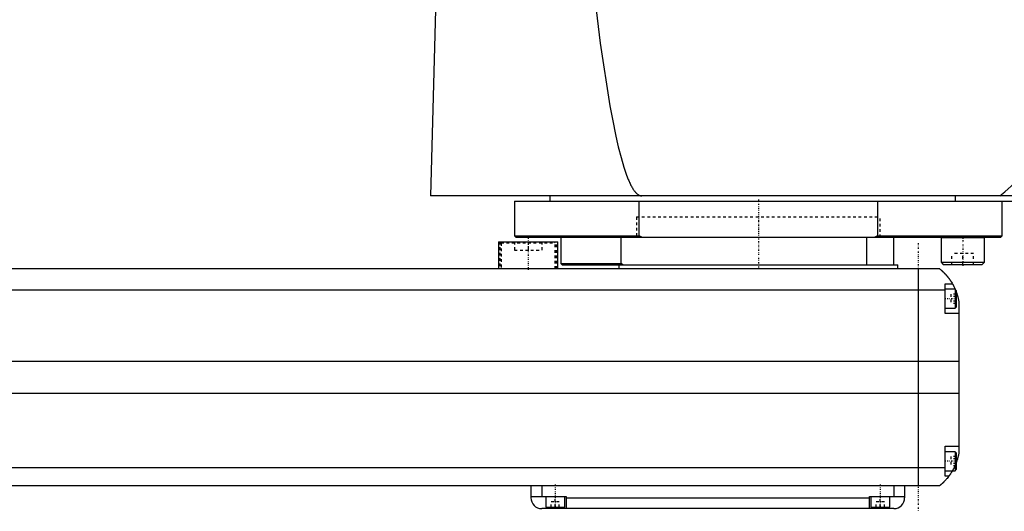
# Model space of a CAD drawing. Extents: x -186 to 906, y -1 to 1172.
# Tile 2 of 5: x 177 to 541, y 371 to 553. Entities that reach past the tile are written whole.
import ezdxf

# ---------------------------------------------------------------- set-up
doc = ezdxf.new("R2010")
doc.units = 0
doc.linetypes.add('CENTER', pattern=[1.5, 0.45, -0.5, 0.05, -0.5])
doc.linetypes.add('DASHED', pattern=[2, 1, -1])
for name, color, linetype in [('AM_0', 7, 'CONTINUOUS'), ('AM_3', 7, 'DASHED'), ('AM_7', 7, 'CENTER')]:
    doc.layers.add(name, color=color, linetype=linetype)

msp = doc.modelspace()

# ---------------------------------------------------------------- linework, layer by layer
at = {"layer": 'AM_0', "color": 7, "linetype": 'CONTINUOUS'}
for p, q in [((331.05, 568.63), (328.96, 487.5)), ((905.5, 487.5), (328.96, 487.5)), ((373, 487.5), (373, 485.5)), ((522.83, 485.5), (522.83, 487.5)), ((360, 485.5), (360, 472.7)), ((360, 485.5), (900, 485.5)), ((405.98, 472.7), (405.98, 485.5)), ((494.02, 485.5), (494.02, 472.7)), ((540, 472.7), (540, 485.5)), ((360, 472.7), (360.5, 472.2)), ((360, 472.7), (405.98, 472.7)), ((407.01, 472.2), (405.98, 472.7)), ((494.02, 472.7), (492.99, 472.2)), ((494.02, 472.7), (540, 472.7)), ((539.5, 472.2), (540, 472.7)), ((354, 470.5), (354, 460.5)), ((354, 470.5), (376, 470.5)), ((360.5, 472.2), (539.5, 472.2)), ((376, 460.5), (376, 470.5)), ((377, 472.2), (377, 462.5)), ((399.28, 462.5), (399.28, 472.2)), ((490, 462), (490, 472.2)), ((500, 462), (500, 472.2)), ((517.55, 472.2), (517.45, 472.1)), ((517.45, 472.1), (517.45, 463)), ((517.45, 472.1), (533.45, 472.1)), ((533.45, 472.1), (533.35, 472.2)), ((533.45, 463), (533.45, 472.1)), ((377, 462.5), (377.5, 462)), ((377, 462.5), (399.28, 462.5)), ((377.5, 462), (501.5, 462)), ((398.5, 462), (398.5, 460.5)), ((400, 462), (399.28, 462.5)), ((501.5, 460.5), (501.5, 462)), ((517.45, 463), (518.25, 462.2)), ((517.45, 463), (533.45, 463)), ((518.25, 462.2), (532.65, 462.2)), ((532.65, 462.2), (533.45, 463)), ((517, 460.5), (-83, 460.5)), ((509, 460.5), (509, 380.5)), ((519, 444), (519, 455)), ((519, 455), (521.65, 455)), ((-85, 452.8), (519, 452.8)), ((522.6, 453), (519, 453)), ((523, 452.6), (522.6, 453)), ((522.6, 453), (522.6, 446)), ((523, 452.6), (523, 446.4)), ((524, 448.5), (524, 392.5)), ((519, 446), (522.6, 446)), ((524, 444), (519, 444)), ((522.6, 446), (523, 446.4)), ((-90, 426.46), (524, 426.46)), ((-90, 414.6), (524, 414.6)), ((519, 395), (524, 395)), ((519, 384), (519, 395)), ((522.6, 393), (519, 393)), ((523, 392.6), (522.6, 393)), ((522.6, 393), (522.6, 386)), ((523, 392.6), (523, 386.4)), ((-85, 387.22), (519, 387.22)), ((519, 386), (522.6, 386)), ((522.6, 386), (523, 386.4)), ((520.34, 384), (519, 384)), ((-83, 380.5), (517, 380.5)), ((366, 380.5), (366, 376)), ((370, 380.5), (370, 376.5)), ((500, 380.5), (500, 376.5)), ((504, 380.5), (504, 376)), ((366, 376.5), (379, 376.5)), ((371.5, 376.5), (371.5, 372.5)), ((378.5, 372.5), (378.5, 376.5)), ((379, 376.5), (379, 372)), ((379, 376), (491, 376)), ((491, 376.5), (504, 376.5)), ((491, 372), (491, 376.5)), ((491.5, 376.5), (491.5, 372.5)), ((498.5, 372.5), (498.5, 376.5)), ((500, 372), (370, 372)), ((371.5, 372.5), (378.5, 372.5)), ((375, 372), (375, 372.5)), ((491.5, 372.5), (498.5, 372.5)), ((495, 372), (495, 372.5))]:
    msp.add_line(p, q, dxfattribs=at)
for points in [[(388.61, 568.63, 0), (391.63, 543.92, 0), (395.19, 520.7, 0), (396.21, 515.19, 0), (397.23, 510.17, 0), (397.74, 507.85, 0), (398.25, 505.66, 0), (399.28, 501.64, 0), (400.31, 498.12, 0), (401.33, 495.11, 0), (401.93, 493.58, 0), (402.11, 493.17, 0), (402.28, 492.78, 0), (402.36, 492.59, 0), (402.45, 492.41, 0), (402.62, 492.04, 0), (402.79, 491.69, 0), (402.96, 491.36, 0), (403.13, 491.04, 0), (403.31, 490.73, 0), (403.39, 490.58, 0), (403.48, 490.44, 0), (403.65, 490.16, 0), (403.82, 489.89, 0), (403.91, 489.76, 0), (403.99, 489.64, 0), (404.16, 489.4, 0), (404.34, 489.18, 0), (404.42, 489.07, 0), (404.51, 488.97, 0), (404.68, 488.77, 0), (404.85, 488.59, 0), (405.02, 488.42, 0), (405.2, 488.27, 0), (405.37, 488.13, 0), (405.45, 488.07, 0), (405.54, 488, 0), (405.71, 487.89, 0), (405.88, 487.8, 0), (406.05, 487.71, 0), (406.16, 487.67, 0), (406.18, 487.66, 0), (406.21, 487.65, 0), (406.23, 487.64, 0), (406.24, 487.64, 0), (406.27, 487.63, 0), (406.3, 487.62, 0), (406.33, 487.61, 0), (406.36, 487.6, 0), (406.38, 487.59, 0), (406.4, 487.59, 0), (406.41, 487.58, 0), (406.44, 487.57, 0), (406.47, 487.57, 0), (406.48, 487.56, 0), (406.5, 487.56, 0), (406.53, 487.55, 0), (406.56, 487.55, 0), (406.57, 487.54, 0), (406.58, 487.54, 0), (406.61, 487.54, 0), (406.64, 487.53, 0), (406.67, 487.53, 0), (406.7, 487.52, 0), (406.73, 487.52, 0), (406.74, 487.52, 0), (406.76, 487.51, 0), (406.79, 487.51, 0), (406.81, 487.51, 0), (406.84, 487.51, 0), (406.87, 487.5, 0), (406.9, 487.5, 0), (406.91, 487.5, 0), (406.93, 487.5, 0), (406.96, 487.5, 0), (406.99, 487.5, 0), (407, 487.5, 0)], [(539.11, 487.5, 0), (540.94, 489.03, 0), (544.59, 492.2, 0), (548.25, 495.54, 0), (550.07, 497.28, 0), (551.9, 499.05, 0), (555.56, 502.73, 0), (559.21, 506.57, 0), (562.86, 510.57, 0), (566.52, 514.75, 0), (570.17, 519.09, 0), (572, 521.32, 0), (573.83, 523.6, 0), (577.48, 528.27, 0), (581.13, 533.11, 0), (584.79, 538.12, 0), (588.44, 543.29, 0), (592.09, 548.63, 0), (593.92, 551.36, 0), (595.75, 554.13, 0), (599.4, 559.81, 0), (603.05, 565.65, 0), (604.88, 568.63, 0)], [(517, 460.5, 0), (517, 460.5, 0), (517, 460.5, 0), (517, 460.5, 0), (517.01, 460.5, 0), (517.01, 460.49, 0), (517.01, 460.49, 0), (517.02, 460.49, 0), (517.02, 460.48, 0), (517.03, 460.47, 0), (517.04, 460.47, 0), (517.05, 460.46, 0), (517.05, 460.46, 0), (517.06, 460.45, 0), (517.08, 460.44, 0), (517.09, 460.42, 0), (517.11, 460.41, 0), (517.12, 460.4, 0), (517.13, 460.39, 0), (517.14, 460.38, 0), (517.16, 460.37, 0), (517.18, 460.35, 0), (517.19, 460.34, 0), (517.2, 460.33, 0), (517.23, 460.31, 0), (517.25, 460.29, 0), (517.27, 460.28, 0), (517.28, 460.27, 0), (517.3, 460.24, 0), (517.33, 460.22, 0), (517.36, 460.2, 0), (517.39, 460.17, 0), (517.42, 460.14, 0), (517.44, 460.13, 0), (517.46, 460.11, 0), (517.49, 460.08, 0), (517.52, 460.05, 0), (517.56, 460.02, 0), (517.6, 459.99, 0), (517.63, 459.96, 0), (517.65, 459.94, 0), (517.67, 459.92, 0), (517.71, 459.89, 0), (517.75, 459.85, 0), (517.79, 459.81, 0), (517.83, 459.77, 0), (517.88, 459.74, 0), (517.9, 459.72, 0), (517.92, 459.69, 0), (517.96, 459.65, 0), (518.01, 459.61, 0), (518.06, 459.57, 0), (518.1, 459.52, 0), (518.15, 459.48, 0), (518.17, 459.46, 0), (518.2, 459.43, 0), (518.25, 459.39, 0), (518.29, 459.34, 0), (518.34, 459.29, 0), (518.39, 459.24, 0), (518.44, 459.19, 0), (518.47, 459.17, 0), (518.49, 459.14, 0), (518.54, 459.09, 0), (518.6, 459.04, 0), (518.62, 459.01, 0), (518.65, 458.98, 0), (518.7, 458.93, 0), (518.75, 458.87, 0), (518.78, 458.85, 0), (518.81, 458.82, 0), (518.86, 458.76, 0), (518.91, 458.71, 0), (518.97, 458.65, 0), (519.02, 458.59, 0), (519.07, 458.53, 0), (519.1, 458.5, 0), (519.13, 458.47, 0), (519.18, 458.41, 0), (519.24, 458.35, 0), (519.29, 458.28, 0), (519.35, 458.22, 0), (519.41, 458.16, 0), (519.43, 458.12, 0), (519.46, 458.09, 0), (519.52, 458.02, 0), (519.58, 457.96, 0), (519.63, 457.89, 0), (519.69, 457.82, 0), (519.75, 457.75, 0), (519.78, 457.72, 0), (519.81, 457.68, 0), (519.86, 457.61, 0), (519.92, 457.54, 0), (519.98, 457.46, 0), (520.04, 457.39, 0), (520.1, 457.32, 0), (520.13, 457.28, 0), (520.15, 457.24, 0), (520.21, 457.16, 0), (520.27, 457.09, 0), (520.33, 457.01, 0), (520.39, 456.93, 0), (520.45, 456.85, 0), (520.48, 456.81, 0), (520.51, 456.77, 0), (520.56, 456.69, 0), (520.62, 456.61, 0), (520.65, 456.57, 0), (520.68, 456.52, 0), (520.74, 456.44, 0), (520.8, 456.36, 0), (520.83, 456.32, 0), (520.85, 456.27, 0), (520.91, 456.19, 0), (520.97, 456.1, 0), (521.02, 456.02, 0), (521.08, 455.93, 0), (521.14, 455.84, 0), (521.16, 455.8, 0), (521.19, 455.76, 0), (521.25, 455.67, 0), (521.3, 455.58, 0), (521.49, 455.27, 0), (521.65, 455, 0)], [(521.65, 455, 0), (521.65, 455, 0), (521.66, 454.98, 0), (521.67, 454.96, 0), (521.68, 454.94, 0), (521.7, 454.91, 0), (521.73, 454.86, 0), (521.77, 454.79, 0), (521.82, 454.7, 0), (521.87, 454.6, 0), (521.93, 454.49, 0), (521.96, 454.43, 0), (522, 454.36, 0), (522.07, 454.23, 0), (522.14, 454.08, 0), (522.22, 453.92, 0), (522.31, 453.76, 0), (522.39, 453.58, 0), (522.43, 453.49, 0), (522.47, 453.4, 0), (522.56, 453.21, 0), (522.65, 453.01, 0), (522.69, 452.91, 0)], [(523, 452.14, 0), (523.03, 452.05, 0), (523.1, 451.86, 0), (523.17, 451.67, 0), (523.21, 451.57, 0), (523.24, 451.48, 0), (523.31, 451.28, 0), (523.37, 451.08, 0), (523.43, 450.87, 0), (523.49, 450.67, 0), (523.55, 450.46, 0), (523.58, 450.36, 0), (523.61, 450.26, 0), (523.66, 450.05, 0), (523.72, 449.85, 0), (523.77, 449.64, 0), (523.81, 449.44, 0), (523.86, 449.23, 0), (523.88, 449.13, 0), (523.9, 449.03, 0), (523.94, 448.82, 0), (523.98, 448.61, 0), (524, 448.5, 0)], [(524, 392.5, 0), (523.98, 392.41, 0), (523.95, 392.22, 0), (523.91, 392.03, 0), (523.89, 391.93, 0), (523.87, 391.83, 0), (523.83, 391.63, 0), (523.78, 391.43, 0), (523.73, 391.22, 0), (523.68, 391.01, 0), (523.63, 390.8, 0), (523.6, 390.7, 0), (523.57, 390.59, 0), (523.51, 390.39, 0), (523.45, 390.18, 0), (523.38, 389.97, 0), (523.32, 389.76, 0), (523.25, 389.56, 0), (523.22, 389.46, 0), (523.18, 389.36, 0), (523.11, 389.16, 0), (523.04, 388.96, 0), (523, 388.86, 0)], [(521.65, 386, 0), (521.59, 385.9, 0), (521.48, 385.71, 0), (521.37, 385.53, 0), (521.32, 385.45, 0), (521.27, 385.36, 0), (521.16, 385.2, 0), (521.06, 385.04, 0), (520.96, 384.89, 0), (520.87, 384.75, 0), (520.78, 384.62, 0), (520.74, 384.56, 0), (520.7, 384.5, 0), (520.62, 384.39, 0), (520.55, 384.29, 0), (520.49, 384.21, 0), (520.44, 384.14, 0), (520.4, 384.08, 0), (520.38, 384.06, 0), (520.37, 384.04, 0), (520.35, 384.02, 0), (520.34, 384, 0), (520.34, 384, 0)], [(520.34, 384, 0), (520.2, 383.81, 0), (519.92, 383.45, 0), (519.64, 383.11, 0), (519.5, 382.95, 0), (519.36, 382.79, 0), (519.1, 382.49, 0), (518.84, 382.22, 0), (518.59, 381.96, 0), (518.45, 381.81, 0), (518.41, 381.77, 0), (518.37, 381.73, 0), (518.35, 381.71, 0), (518.33, 381.69, 0), (518.29, 381.66, 0), (518.25, 381.62, 0), (518.21, 381.58, 0), (518.17, 381.55, 0), (518.14, 381.51, 0), (518.12, 381.49, 0), (518.1, 381.47, 0), (518.06, 381.44, 0), (518.03, 381.4, 0), (518.01, 381.39, 0), (517.99, 381.37, 0), (517.96, 381.34, 0), (517.92, 381.31, 0), (517.9, 381.29, 0), (517.89, 381.27, 0), (517.85, 381.24, 0), (517.82, 381.21, 0), (517.79, 381.18, 0), (517.75, 381.15, 0), (517.72, 381.12, 0), (517.71, 381.11, 0), (517.69, 381.09, 0), (517.66, 381.07, 0), (517.63, 381.04, 0), (517.6, 381.01, 0), (517.57, 380.99, 0), (517.54, 380.96, 0), (517.53, 380.95, 0), (517.52, 380.94, 0), (517.49, 380.91, 0), (517.46, 380.89, 0), (517.44, 380.87, 0), (517.41, 380.85, 0), (517.39, 380.83, 0), (517.38, 380.82, 0), (517.37, 380.81, 0), (517.34, 380.79, 0), (517.32, 380.77, 0), (517.3, 380.75, 0), (517.28, 380.73, 0), (517.26, 380.72, 0), (517.25, 380.71, 0), (517.24, 380.7, 0), (517.22, 380.69, 0), (517.2, 380.67, 0), (517.19, 380.66, 0), (517.17, 380.64, 0), (517.16, 380.63, 0), (517.15, 380.62, 0), (517.14, 380.62, 0), (517.13, 380.61, 0), (517.11, 380.59, 0), (517.11, 380.59, 0), (517.1, 380.58, 0), (517.09, 380.57, 0), (517.08, 380.57, 0), (517.07, 380.56, 0), (517.07, 380.56, 0), (517.06, 380.55, 0), (517.05, 380.54, 0), (517.04, 380.54, 0), (517.04, 380.53, 0), (517.03, 380.52, 0), (517.03, 380.52, 0), (517.02, 380.52, 0), (517.02, 380.51, 0), (517.01, 380.51, 0), (517, 380.5, 0), (517, 380.5, 0)]]:
    msp.add_polyline3d(points, dxfattribs=at)
for centre, start, end in [((370, 376), 180, 270), ((500, 376), 270, 0)]:
    msp.add_arc(centre, 4, start, end, dxfattribs=at)
at = {"layer": 'AM_3', "color": 6, "linetype": 'DASHED'}
for p, q in [((405, 479.7), (405, 472.2)), ((405, 479.7), (495, 479.7)), ((405, 479.7), (405, 472.2)), ((405, 479.7), (495, 479.7)), ((495, 472.2), (495, 479.7)), ((495, 472.2), (495, 479.7)), ((354.5, 470.5), (354.5, 460.5)), ((355.4, 470.5), (355, 470.1)), ((355, 470.1), (355, 460.5)), ((355, 470.1), (375, 470.1)), ((360, 470.5), (360, 467.5)), ((365, 470.5), (365, 467.5)), ((370, 470.5), (370, 467.5)), ((375, 470.1), (374.6, 470.5)), ((375, 460.5), (375, 470.1)), ((375.5, 460.5), (375.5, 470.5)), ((517.45, 472.1), (517.61, 472.1)), ((360, 467.5), (370, 467.5)), ((521.45, 462.2), (521.45, 466.2)), ((529.45, 466.2), (521.45, 466.2)), ((525.45, 462.2), (525.45, 466.2)), ((529.45, 462.2), (529.45, 466.2)), ((517.45, 463), (517.61, 463)), ((523, 451.23), (521, 451.23)), ((521, 451.23), (521, 447.77)), ((523, 450.37), (521, 450.37)), ((523, 448.63), (521, 448.63)), ((523, 447.77), (521, 447.77)), ((523, 391.23), (521, 391.23)), ((521, 391.23), (521, 387.77)), ((523, 390.37), (521, 390.37)), ((523, 388.63), (521, 388.63)), ((523, 387.77), (521, 387.77)), ((373.5, 372.5), (373.5, 374.5)), ((376.5, 374.5), (373.5, 374.5)), ((375, 372.5), (375, 376.5)), ((376.5, 372.5), (376.5, 374.5)), ((493.5, 372.5), (493.5, 374.5)), ((496.5, 374.5), (493.5, 374.5)), ((495, 372.5), (495, 376.5)), ((496.5, 372.5), (496.5, 374.5))]:
    msp.add_line(p, q, dxfattribs=at)
for points in [[(522.69, 452.91, 0), (522.74, 452.79, 0), (522.84, 452.54, 0), (522.95, 452.28, 0), (523, 452.14, 0)], [(522.55, 387.77, 0), (522.52, 387.71, 0), (522.48, 387.61, 0), (522.43, 387.5, 0), (522.4, 387.45, 0), (522.38, 387.39, 0), (522.33, 387.29, 0), (522.28, 387.19, 0), (522.23, 387.08, 0), (522.18, 386.98, 0), (522.13, 386.88, 0), (522.1, 386.83, 0), (522.07, 386.78, 0), (522.02, 386.68, 0), (521.97, 386.59, 0), (521.92, 386.49, 0), (521.87, 386.4, 0), (521.82, 386.31, 0), (521.8, 386.26, 0), (521.77, 386.22, 0), (521.72, 386.13, 0), (521.67, 386.04, 0), (521.65, 386, 0)], [(523, 388.86, 0), (522.93, 388.67, 0), (522.78, 388.31, 0), (522.63, 387.95, 0), (522.55, 387.77, 0)]]:
    msp.add_polyline3d(points, dxfattribs=at)
at = {"layer": 'AM_7', "color": 4, "linetype": 'CENTER'}
for p, q in [((450, 486.17), (450, 471.54)), ((450, 480.07), (450, 459.92)), ((525.45, 472.7), (525.45, 461.7)), ((365, 472.05), (365, 459.95)), ((509, 470), (509, 371)), ((523.2, 449.5), (518.8, 449.5)), ((523.2, 389.5), (518.8, 389.5)), ((375, 380.9), (375, 372.1)), ((495, 380.9), (495, 372.1))]:
    msp.add_line(p, q, dxfattribs=at)

doc.saveas('drawing.dxf')
